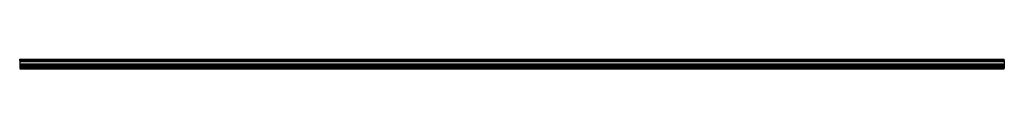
# Model space of a CAD drawing. Header units: millimetres. Extents: x 0 to 2500, y -3 to 22.
import ezdxf

# ---------------------------------------------------------------- set-up
doc = ezdxf.new("R2010")
doc.units = ezdxf.units.MM
doc.header["$LTSCALE"] = 10
doc.linetypes.add('ALLCAD_Strich', pattern=[0.2, 0.15, -0.05])
doc.layers.add('BESCH_KONT_sich_schn_ansi_2d', color=40, linetype='Continuous')

msp = doc.modelspace()

# ---------------------------------------------------------------- linework, layer by layer
at = {"layer": 'BESCH_KONT_sich_schn_ansi_2d', "linetype": 'ALLCAD_Strich', "extrusion": (0, 1, -2.22045e-16)}
for p, q in [((0, 18, 2), (0, 21.5, 2)), ((0, 21.5, 2), (2500, 21.5, 2)), ((0, 21.5), (2500, 21.5)), ((0, 20, 2), (2500, 20, 2)), ((0, 20), (2500, 20)), ((0, 18, 2), (0, 15.8, 2)), ((0, 18, 2), (2500, 18, 2)), ((0, 18), (2500, 18)), ((0, 15.8, 2), (0, 8.5, 2)), ((0, 15.8, 2), (2500, 15.8, 2)), ((0, 15.8), (2500, 15.8)), ((0, 10, 2), (2500, 10, 2)), ((0, 10), (2500, 10)), ((0, 9, 2), (2500, 9, 2)), ((0, 9), (2500, 9)), ((0, 8.8, 2), (0, 8.7, 2)), ((0, 8.8, 2), (0, 8.7, 2)), ((0, 8.8, 2), (0, 8.7, 2)), ((0, 8.8, 2), (0, 8.8, 2)), ((0, 8.8, 2), (0, 8.8, 2)), ((0, 8.8, 2), (0, 8.7, 2)), ((0, 8.8, 2), (0, 8.8, 2)), ((0, 8.8, 2), (0, 8.7, 2)), ((0, 8.8, 2), (0, 8.8, 2)), ((0, 8.8, 2), (0, 8.8, 2)), ((0, 8.8, 2), (0, 8.7, 2)), ((0, 8.8, 2), (0, 8.7, 2)), ((0, 8.8, 2), (0, 8.7, 2)), ((0, 8.8, 2), (0, 8.8, 2)), ((0, 8.8, 2), (0, 8.8, 2)), ((0, 8.8, 2), (0, 8.7, 2)), ((0, 8.8, 2), (0, 8.8, 2)), ((0, 8.8, 2), (0, 8.7, 2)), ((0, 8.8, 2), (0, 8.7, 2)), ((0, 8.8, 2), (0, 8.8, 2)), ((0, 8.8, 2), (0, 8.8, 2)), ((0, 8.7, 2), (0, 8.8, 2)), ((0, 8.8, 2), (0, 8.8, 2)), ((0, 8.8, 2), (0, 8.7, 2)), ((0, 8.8, 2), (0, 8.7, 2)), ((0, 8.8, 2), (0, 8.8, 2)), ((0, 8.8, 2), (0, 8.8, 2)), ((0, 8.8, 2), (0, 8.8, 2)), ((0, 8.8, 2), (0, 8.7, 2)), ((0, 8.7, 2), (0, 8.7, 2)), ((0, 8.8, 2), (0, 8.7, 2)), ((0, 8.8, 2), (0, 8.8, 2)), ((0, 8.7, 2), (0, 8.7, 2)), ((0, 8.7, 2), (0, 8.7, 2)), ((0, 8.7, 2), (0, 8.7, 2)), ((0, 8.7, 2), (0, 8.7, 2)), ((0, 8.7, 2), (0, 8.7, 2)), ((0, 8.7, 2), (0, 8.7, 2)), ((0, 8.7, 2), (0, 8.7, 2)), ((0, 8.7, 2), (0, 8.7, 2)), ((0, 8.7, 2), (0, 8.7, 2)), ((0, 8.7, 2), (0, 8.7, 2)), ((0, 8.7, 2), (0, 8.7, 2)), ((0, 8.7, 2), (0, 8.7, 2)), ((0, 8.7, 2), (0, 8.7, 2)), ((0, 8.7, 2), (0, 8.7, 2)), ((0, 8.7, 2), (0, 8.7, 2)), ((0, 8.7, 2), (0, 8.7, 2)), ((0, 8.7, 2), (0, 8.7, 2)), ((0, 8.7, 2), (0, 8.7, 2)), ((0, 8.7, 2), (0, 8.7, 2)), ((0, 8.7, 2), (0, 8.7, 2)), ((0, 8.7, 2), (0, 8.7, 2)), ((0, 8.7, 2), (0, 8.7, 2)), ((0, 8.7, 2), (0, 8.7, 2)), ((0, 8.7, 2), (0, 8.7, 2)), ((0, 8.7, 2), (0, 8.7, 2)), ((0, 8.7, 2), (0, 8.7, 2)), ((0, 8.7, 2), (0, 8.7, 2)), ((0, 8.7, 2), (0, 8.7, 2)), ((0, 8.7, 2), (0, 8.7, 2)), ((0, 8.7, 2), (0, 8.7, 2)), ((0, 8.7, 2), (0, 8.7, 2)), ((0, 8.7, 2), (0, 8.7, 2)), ((0, 8.7, 2), (0, 8.7, 2)), ((0, 8.7, 2), (0, 8.7, 2)), ((0, 8.7, 2), (0, 8.7, 2)), ((0, 8.7, 2), (0, 8.7, 2)), ((0, 8.7, 2), (0, 8.7, 2)), ((0, 8.7, 2), (0, 8.7, 2)), ((0, 8.5, 2), (0, 1.5, 2)), ((0, 8.5, 2), (2500, 8.5, 2)), ((0, 8.5), (2500, 8.5)), ((0, 7.5, 2), (2500, 7.5, 2)), ((0, 7.5), (2500, 7.5)), ((0, 4.5, 2), (2500, 4.5, 2)), ((0, 4.5), (2500, 4.5)), ((0, 2, 2), (2500, 2, 2)), ((0, 2), (2500, 2)), ((0, 1.5, 2), (0, 1, 2)), ((0, 1.5, 2), (2500, 1.5, 2)), ((0, 1.5), (2500, 1.5)), ((0, 1, 2), (0, -3, 2)), ((0, 1, 2), (2500, 1, 2)), ((0, 1), (2500, 1)), ((0, 0, 2), (2500, 0, 2)), ((0, 0), (2500, 0)), ((2500, 18, 2), (2500, 21.5, 2)), ((2500, 18, 2), (2500, 15.8, 2)), ((2500, 15.8, 2), (2500, 8.5, 2)), ((2500, 8.5, 2), (2500, 1.5, 2)), ((2500, 1.5, 2), (2500, 1, 2)), ((2500, 1, 2), (2500, -3, 2)), ((0, -3, 2), (2500, -3, 2)), ((0, -3), (2500, -3))]:
    msp.add_line(p, q, dxfattribs=at)
at = {"layer": 'BESCH_KONT_sich_schn_ansi_2d', "linetype": 'ALLCAD_Strich'}
for centre, major_axis, start_param, end_param in [((0, 8.8, 2), (0.00116, 0), 0, 1.570796), ((0, 8.7, 2), (0.00271, 0), 0, 1.570796), ((0, 8.8, 2), (-0.00116, 0), -1.570796, 0), ((0, 8.8, 2), (0.00116, 0), 0, 1.570796), ((0, 8.7, 2), (0.00271, 0), 0, 1.570796), ((0, 8.8, 2), (-0.00116, 0), -1.570796, 0), ((0, 8.7, 2), (0.00217, 0), 0, 1.570796), ((0, 8.8, 2), (0.00093, 0), -1.570796, 0), ((0, 8.8, 2), (0.00093, 0), 0, 1.570796), ((0, 8.7, 2), (0.00116, 0), -1.570796, 0), ((0, 8.7, 2), (0.00271, 0), -1.570796, 0), ((0, 8.7, 2), (-0.00116, 0), 0, 1.570796), ((0, 8.7, 2), (-0.00116, 0), -1.570796, 0), ((0, 8.7, 2), (-0.00116, 0), 0, 1.570796), ((0, 8.7, 2), (0.00116, 0), -1.570796, 0), ((0, 8.7, 2), (0.00271, 0), -1.570796, 0), ((0, 8.7, 2), (-0.00116, 0), 0, 1.570796), ((0, 8.7, 2), (-0.00116, 0), -1.570796, 0), ((0, 8.7, 2), (-0.00116, 0), 0, 1.570796), ((0, 8.7, 2), (0.00217, 0), -1.570796, 0)]:
    msp.add_ellipse(centre, major_axis=major_axis, ratio=0.857493, start_param=start_param, end_param=end_param, dxfattribs=at)
at = {"layer": 'BESCH_KONT_sich_schn_ansi_2d', "linetype": 'ALLCAD_Strich', "extrusion": (0, -2.22045e-16, -1)}
for centre, major_axis, start_param, end_param in [((0, 8.8, 2), (0.00271, 0), -1.570796, 0), ((0, 8.7, 2), (-0.00271, 0), 0, 1.570796), ((0, 8.8, 2), (-0.00271, 0), 0, 1.570796), ((0, 8.8, 2), (0.00271, 0), -1.570796, 0), ((0, 8.7, 2), (-0.00271, 0), 0, 1.570796), ((0, 8.8, 2), (-0.00271, 0), 0, 1.570796), ((0, 8.8, 2), (0.00217, 0), -1.570796, 0), ((0, 8.8, 2), (0.00217, 0), 0, 1.570796), ((0, 8.7, 2), (0.00116, 0), -1.570796, 0), ((0, 8.7, 2), (0.00116, 0), 0, 1.570796), ((0, 8.7, 2), (0.00271, 0), 0, 1.570796), ((0, 8.7, 2), (-0.00271, 0), -1.570796, 0), ((0, 8.7, 2), (-0.00271, 0), -1.570796, 0), ((0, 8.7, 2), (0.00116, 0), -1.570796, 0), ((0, 8.7, 2), (0.00116, 0), 0, 1.570796), ((0, 8.7, 2), (0.00271, 0), 0, 1.570796), ((0, 8.7, 2), (-0.00271, 0), -1.570796, 0), ((0, 8.7, 2), (-0.00271, 0), -1.570796, 0), ((0, 8.7, 2), (0.00093, 0), -1.570796, 0), ((0, 8.7, 2), (0.00093, 0), 0, 1.570796)]:
    msp.add_ellipse(centre, major_axis=major_axis, ratio=0.857493, start_param=start_param, end_param=end_param, dxfattribs=at)

doc.saveas('drawing.dxf')
